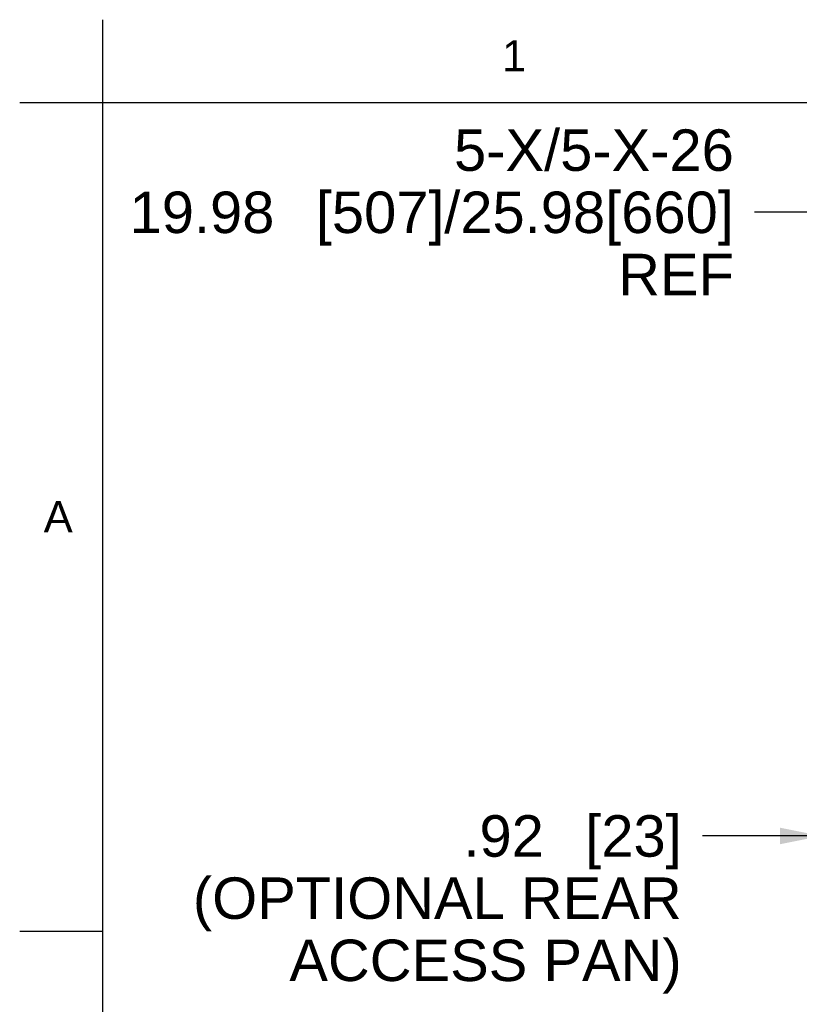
# Model space of a CAD drawing. Header units: inches. Extents: x 5 to 265, y 5 to 171.
# Tile 4 of 27: x 5 to 35, y 133 to 171. Entities that reach past the tile are written whole.
import ezdxf
from ezdxf.enums import TextEntityAlignment as Align

# ---------------------------------------------------------------- set-up
doc = ezdxf.new("R2010")
doc.units = ezdxf.units.IN
doc.header["$LTSCALE"] = 14.96
doc.header["$MEASUREMENT"] = 0
doc.layers.get('0').update_dxf_attribs({"linetype": 'CONTINUOUS'})
doc.styles.get("Standard").update_dxf_attribs({"font": 'arial.ttf'})
doc.dimstyles.new('DIMSTYLE_2', dxfattribs={"dimtxt": 1.6, "dimasz": 1.6, "dimexe": 0.06, "dimexo": 0.0625, "dimgap": 0.05, "dimtad": 0, "dimtih": 1, "dimtoh": 1, "dimzin": 4, "dimdsep": 46, "dimtxsty": 'Standard', "dimblk": '_FILLED', "dimblk1": '_FILLED', "dimblk2": '_FILLED', "dimcen": 0.09, "dimadec": 0, "dimazin": 0, "dimtfac": 1, "dimtofl": 0, "dimtmove": 0, "dimatfit": 3, "dimldrblk": '_FILLED', "dimfxl": 0, "dimtolj": 1, "dimtzin": 4, "dimarcsym": 0})

# ---------------------------------------------------------------- blocks, each defined once
blk = doc.blocks.new('_FILLED')
at = {"color": 0, "linetype": 'ByBlock'}
blk.add_solid([(0, 0), (-1, 0.2), (-1, -0.2)], dxfattribs=at)
blk = doc.blocks.new('*D4')
at = {"color": 7, "linetype": 'Continuous'}
for p, q in [((35.759, 142.022), (35.759, 138.733)), ((36.681, 141.89), (36.681, 138.733)), ((35.759, 139.693), (31.165, 139.693)), ((36.681, 139.693), (40.681, 139.693))]:
    blk.add_line(p, q, dxfattribs=at)
at = {"color": 7, "linetype": 'Continuous', "xscale": 1.6, "yscale": 1.6, "zscale": 1.6}
blk.add_blockref('_FILLED', (35.759, 139.693), dxfattribs=at)
at = {"color": 7, "linetype": 'Continuous', "xscale": 1.6, "yscale": 1.6, "zscale": 1.6, "rotation": 180}
blk.add_blockref('_FILLED', (36.681, 139.693), dxfattribs=at)
at = {"color": 7, "linetype": 'Continuous'}
for s, p in [('[', (27.26, 138.893)), (']', (30.365, 138.893)), ('.92', (25.042, 138.893)), ('23', (29.747, 138.893)), ('(OPTIONAL REAR', (30.365, 136.493)), ('ACCESS PAN)', (30.365, 134.093))]:
    blk.add_text(s, height=1.6, dxfattribs=at).set_placement(p, align=Align.RIGHT)
blk = doc.blocks.new('*D6')
at = {"color": 7, "linetype": 'Continuous'}
for p, q in [((36.681, 161.513), (36.681, 164.725)), ((56.657, 161.665), (56.657, 164.725)), ((46.669, 163.765), (33.18, 163.765)), ((36.681, 163.765), (46.669, 163.765)), ((56.657, 163.765), (46.669, 163.765))]:
    blk.add_line(p, q, dxfattribs=at)
at = {"color": 7, "linetype": 'Continuous', "xscale": 1.6, "yscale": 1.6, "zscale": 1.6, "rotation": 180}
blk.add_blockref('_FILLED', (36.681, 163.765), dxfattribs=at)
at = {"color": 7, "linetype": 'Continuous', "xscale": 1.6, "yscale": 1.6, "zscale": 1.6}
blk.add_blockref('_FILLED', (56.657, 163.765), dxfattribs=at)
at = {"color": 7, "linetype": 'Continuous'}
for s, p in [(' 5-X/5-X-26', (32.38, 165.365)), ('19.98', (14.637, 162.965)), ('[', (16.856, 162.965)), ('507', (20.585, 162.965)), (']', (21.204, 162.965)), ('/25.98[660]', (32.38, 162.965)), ('REF', (32.38, 160.565))]:
    blk.add_text(s, height=1.6, dxfattribs=at).set_placement(p, align=Align.RIGHT)

msp = doc.modelspace()

# ---------------------------------------------------------------- linework, layer by layer
at = {"color": 7, "linetype": 'Continuous'}
for p, q in [((8, 171.2), (8, 8)), ((4.8, 168), (264, 168)), ((8, 136), (4.8, 136))]:
    msp.add_line(p, q, dxfattribs=at)

# ---------------------------------------------------------------- texts
for s, p in [('1', (23.8922, 169.2067)), ('A', (6.2874, 151.4163))]:
    msp.add_text(s, height=1.2, dxfattribs=at).set_placement(p, align=Align.CENTER)

# ---------------------------------------------------------------- dimensions: what is measured, and where the dimension line sits
dim = msp.add_linear_dim(base=(56.6574, 163.7652), p1=(36.6814, 161.4505), p2=(56.6574, 161.6025), text=' 5-X/5-X-26\\P<>/25.98[660]\\PREF', dimstyle='DIMSTYLE_2', dxfattribs=at)
dim.commit()
dim.dimension.update_dxf_attribs({"geometry": '*D6', "text_midpoint": (20.7133, 163.7652), "dimtype": 160})
dim = msp.add_linear_dim(base=(35.7594, 139.6925), p1=(36.6814, 141.9525), p2=(35.7594, 142.084), angle=180, text='<>\\P(OPTIONAL REAR\\PACCESS PAN)', dimstyle='DIMSTYLE_2', dxfattribs=at)
dim.commit()
dim.dimension.update_dxf_attribs({"geometry": '*D4', "text_midpoint": (20.9437, 137.2925), "dimtype": 160})

doc.saveas('drawing.dxf')
